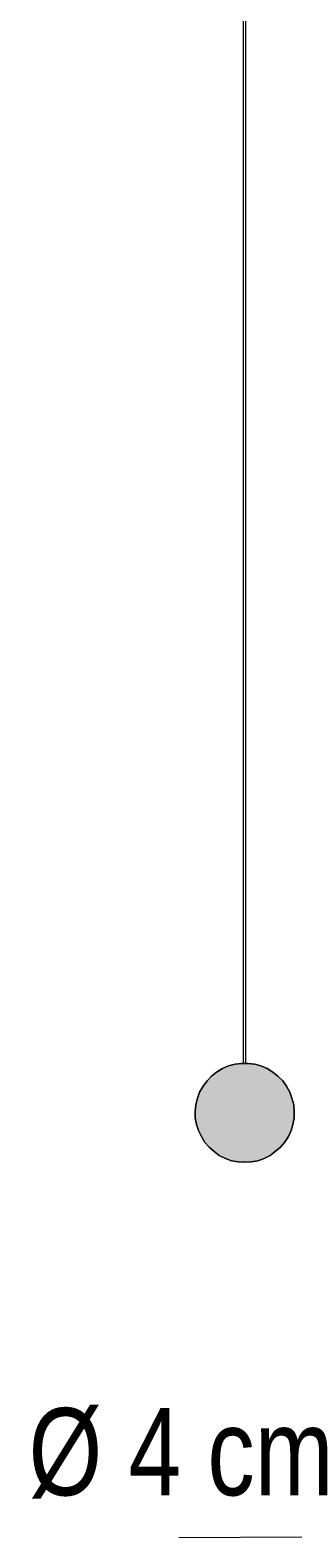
# Model space of a CAD drawing. Header units: millimetres. Extents: x 37 to 169, y -197 to -96.
# Tile 5 of 6: x 158 to 167, y -197 to -146. Entities that reach past the tile are written whole.
import ezdxf

# ---------------------------------------------------------------- set-up
doc = ezdxf.new("R2010")
doc.units = ezdxf.units.MM
doc.header["$MEASUREMENT"] = 0
doc.layers.add('Capa 1', color=7, linetype='Continuous', lineweight=0)

# ---------------------------------------------------------------- blocks, each defined once
blk = doc.blocks.new('Block_1')
at = {"layer": 'Capa 1', "true_color": 0xf6f6f6, "transparency": 33554687}
h = blk.add_hatch(color=7, dxfattribs=at)
h.dxf.hatch_style = 2
h.paths.add_polyline_path([(166.478, -182.219), (166.537, -182.438), (166.549, -182.658), (166.549, -182.877), (166.507, -183.097), (166.448, -183.304), (166.359, -183.506), (166.228, -183.702), (166.098, -183.862), (165.92, -184.011), (165.742, -184.141), (165.54, -184.242), (165.332, -184.319), (165.113, -184.361), (164.893, -184.372), (164.674, -184.361), (164.454, -184.319), (164.247, -184.242), (164.039, -184.141), (163.867, -184.011), (163.701, -183.862), (163.558, -183.702), (163.44, -183.506), (163.339, -183.304), (163.28, -183.097), (163.232, -182.877), (163.232, -182.658), (163.25, -182.438), (163.309, -182.219), (163.38, -182.011), (163.499, -181.809), (163.63, -181.631), (163.778, -181.471), (163.95, -181.341), (164.146, -181.222), (164.348, -181.133), (164.567, -181.074), (164.787, -181.044), (164.846, -181.044), (164.935, -181.044), (165.012, -181.044), (165.232, -181.074), (165.433, -181.133), (165.641, -181.222), (165.831, -181.341), (166.009, -181.471), (166.169, -181.631), (166.3, -181.809), (166.406, -182.011)])
at = {"layer": 'Capa 1'}
blk.add_lwpolyline([(166.478, -182.219), (166.537, -182.438), (166.549, -182.658), (166.549, -182.877), (166.507, -183.097), (166.448, -183.304), (166.359, -183.506), (166.228, -183.702), (166.098, -183.862), (165.92, -184.011), (165.742, -184.141), (165.54, -184.242), (165.332, -184.319), (165.113, -184.361), (164.893, -184.372), (164.674, -184.361), (164.454, -184.319), (164.247, -184.242), (164.039, -184.141), (163.867, -184.011), (163.701, -183.862), (163.558, -183.702), (163.44, -183.506), (163.339, -183.304), (163.28, -183.097), (163.232, -182.877), (163.232, -182.658), (163.25, -182.438), (163.309, -182.219), (163.38, -182.011), (163.499, -181.809), (163.63, -181.631), (163.778, -181.471), (163.95, -181.341), (164.146, -181.222), (164.348, -181.133), (164.567, -181.074), (164.787, -181.044), (164.846, -181.044), (164.935, -181.044), (165.012, -181.044), (165.232, -181.074), (165.433, -181.133), (165.641, -181.222), (165.831, -181.341), (166.009, -181.471), (166.169, -181.631), (166.3, -181.809), (166.406, -182.011)], close=True, dxfattribs=at)
blk = doc.blocks.new('Block_2')
at = {"layer": 'Capa 1', "color": 98, "lineweight": 18, "true_color": 0x000100}
for p, q in [((164.846, -112.479), (164.846, -181.044)), ((164.935, -181.044), (164.935, -112.479))]:
    blk.add_line(p, q, dxfattribs=at)
blk.add_lwpolyline([(164.893, -184.372), (165.113, -184.361), (165.332, -184.319), (165.54, -184.242), (165.742, -184.141), (165.92, -184.011), (166.098, -183.862), (166.228, -183.702), (166.359, -183.506), (166.448, -183.304), (166.507, -183.097), (166.549, -182.877), (166.549, -182.658), (166.537, -182.438), (166.478, -182.219), (166.406, -182.011), (166.3, -181.809), (166.169, -181.631), (166.009, -181.471), (165.831, -181.341), (165.641, -181.222), (165.433, -181.133), (165.232, -181.074), (165.012, -181.044), (164.935, -181.044), (164.846, -181.044), (164.787, -181.044), (164.567, -181.074), (164.348, -181.133), (164.146, -181.222), (163.95, -181.341), (163.778, -181.471), (163.63, -181.631), (163.499, -181.809), (163.38, -182.011), (163.309, -182.219), (163.25, -182.438), (163.232, -182.658), (163.232, -182.877), (163.28, -183.097), (163.339, -183.304), (163.44, -183.506), (163.558, -183.702), (163.701, -183.862), (163.867, -184.011), (164.039, -184.141), (164.247, -184.242), (164.454, -184.319), (164.674, -184.361), (164.893, -184.372)], dxfattribs=at)
blk = doc.blocks.new('Block_0')
at = {"layer": 'Capa 1'}
for name in ['Block_2', 'Block_1']:
    blk.add_blockref(name, (0, 0), dxfattribs=at)

msp = doc.modelspace()

# ---------------------------------------------------------------- linework, layer by layer
at = {"layer": 'Capa 1', "color": 250, "lineweight": 18, "true_color": 0x1d1d1b}
msp.add_line((166.808, -196.984), (162.677, -197.004), dxfattribs=at)

# ---------------------------------------------------------------- block references
at = {"layer": 'Capa 1'}
msp.add_blockref('Block_0', (0, 0), dxfattribs=at)

# ---------------------------------------------------------------- texts
at = {"layer": 'Capa 1', "insert": (157.614, -195.684), "char_height": 0.2, "attachment_point": 7}
msp.add_mtext('\\C250;\\c1842718;\\FFavorit Light|b0|i0|c1;\\H2.935459;\\W1.000000;Ø 4 cm', dxfattribs=at)

doc.saveas('drawing.dxf')
